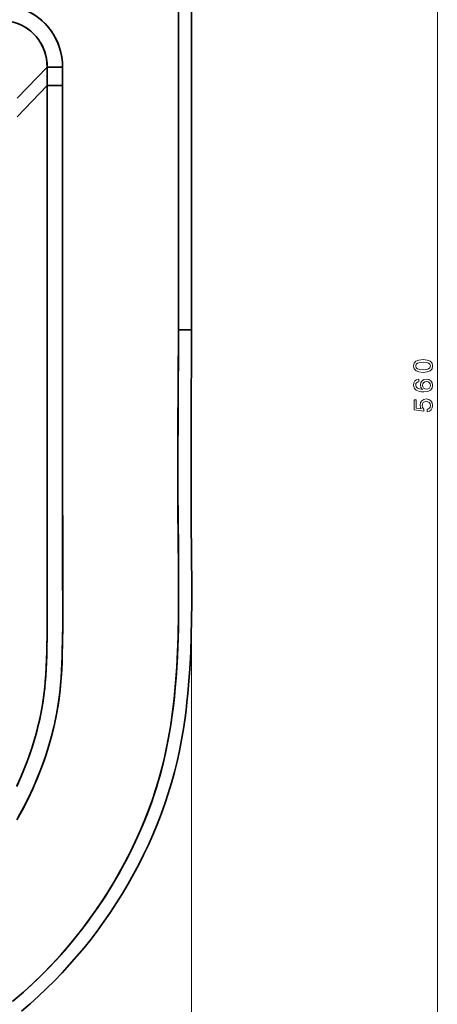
# Model space of a CAD drawing. Extents: x 415 to 1818, y -11 to 1702.
# Tile 3 of 6: x 709 to 868, y 185 to 560. Entities that reach past the tile are written whole.
import ezdxf

# ---------------------------------------------------------------- set-up
doc = ezdxf.new("R2010")
doc.units = 0

msp = doc.modelspace()

# ---------------------------------------------------------------- linework, layer by layer
at = {"color": 8, "lineweight": 13}
for p, q in [((867.84, 700.51), (867.84, 140.69)), ((774.09, 439.89), (774.09, 54.63))]:
    msp.add_line(p, q, dxfattribs=at)
at = {"color": 7, "lineweight": 35, "ltscale": 0.409682}
msp.add_line((707.68, 530.08), (719.05, 541.89), dxfattribs=at)
at = {"color": 7, "lineweight": 35, "ltscale": 0.409683}
msp.add_line((707.68, 530.08), (719.05, 541.89), dxfattribs=at)
at = {"color": 7, "lineweight": 35, "ltscale": 0.147894}
for p, q in [((719.05, 541.89), (724.97, 541.89)), ((724.97, 541.89), (719.05, 541.89))]:
    msp.add_line(p, q, dxfattribs=at)
at = {"color": 7, "lineweight": 35, "ltscale": 0.176051}
for p, q in [((719.05, 541.89), (719.05, 534.85)), ((719.05, 541.89), (719.05, 534.85)), ((724.97, 534.85), (724.97, 541.89)), ((724.97, 541.89), (724.97, 534.85))]:
    msp.add_line(p, q, dxfattribs=at)
at = {"color": 7, "lineweight": 35, "ltscale": 0.410363}
for p, q in [((719.05, 534.85), (707.66, 523.02)), ((707.66, 523.02), (719.05, 534.85))]:
    msp.add_line(p, q, dxfattribs=at)
at = {"color": 7, "lineweight": 35, "ltscale": 0.147893}
msp.add_line((724.97, 534.85), (719.05, 534.85), dxfattribs=at)
msp.add_line((724.97, 534.85), (719.05, 534.85), dxfattribs=at)
at = {"color": 7, "lineweight": 35, "ltscale": 0.125}
for p, q in [((769.09, 441.89), (774.09, 441.89)), ((774.09, 441.89), (769.09, 441.89))]:
    msp.add_line(p, q, dxfattribs=at)
at = {"color": 7, "lineweight": 35}
for points in [[(769.09, 441.89), (769.1, 482.98), (769.18, 561.51), (769.33, 700.51)], [(769.09, 441.89), (769.1, 485.75), (769.19, 571.86), (769.33, 700.51)], [(774.33, 700.51), (774.16, 538.6), (774.1, 485.32), (774.09, 441.89)], [(701.33, 565.55), (703.03, 565.49), (704.73, 565.31), (706.41, 565.01), (708.06, 564.59), (709.68, 564.06), (711.26, 563.4), (712.78, 562.64), (714.31, 561.73), (715.76, 560.7), (717.12, 559.57), (718.4, 558.34), (719.58, 557.01), (720.66, 555.6), (721.63, 554.1), (722.48, 552.54), (723.22, 550.91), (723.82, 549.23), (724.31, 547.51), (724.66, 545.76), (724.89, 543.83), (724.97, 541.89)], [(724.97, 541.89), (724.9, 543.75), (724.68, 545.61), (724.32, 547.44), (723.82, 549.25), (723.18, 551.01), (722.39, 552.71), (721.5, 554.32), (720.47, 555.86), (719.33, 557.31), (718.08, 558.67), (716.72, 559.92), (715.27, 561.06), (713.86, 562.01), (712.38, 562.85), (710.84, 563.59), (709.26, 564.21), (707.64, 564.71), (705.99, 565.1), (704.31, 565.37), (702.82, 565.51), (701.33, 565.55)], [(719.05, 541.89), (719, 543.5), (718.8, 545.11), (718.45, 546.69), (717.97, 548.23), (717.34, 549.73), (716.58, 551.16), (715.78, 552.39), (714.87, 553.55), (713.87, 554.63), (712.78, 555.62), (711.61, 556.51), (710.37, 557.3), (708.97, 558.02), (707.51, 558.61), (706, 559.08), (704.46, 559.4), (702.9, 559.59), (701.33, 559.64)], [(719.05, 541.89), (718.99, 543.55), (718.78, 545.21), (718.41, 546.84), (717.9, 548.43), (717.58, 549.2), (717.23, 549.96), (716.45, 551.39), (715.53, 552.74), (714.48, 553.99), (713.33, 555.14), (712.07, 556.18), (710.71, 557.1), (709.27, 557.88), (707.77, 558.52), (706.21, 559.02), (704.62, 559.37), (702.98, 559.58), (701.33, 559.64)], [(707.45, 255.17), (709.62, 259.05), (711.65, 263), (713.55, 267.02), (715.31, 271.1), (716.91, 275.19), (718.38, 279.32), (719.71, 283.51), (720.7, 287.01), (721.59, 290.55), (722.37, 294.1), (723.01, 297.55), (723.55, 301.02), (723.89, 303.76), (724.17, 306.51), (724.4, 309.27), (724.58, 312.03), (724.71, 314.79), (724.81, 317.55), (724.93, 322.86), (724.98, 328.73), (725, 335.6), (724.97, 349.27), (724.97, 382.25), (724.97, 431.02), (724.97, 534.85)], [(707.46, 267.93), (708.95, 271.25), (710.34, 274.6), (711.34, 277.18), (712.28, 279.77), (713.43, 283.23), (714.48, 286.71), (715.42, 290.22), (716.22, 293.6), (716.9, 297), (717.48, 300.41), (717.83, 302.9), (718.12, 305.4), (718.36, 307.96), (718.56, 310.53), (718.73, 313.38), (718.85, 316.24), (718.95, 319.53), (719.05, 325.9), (719.08, 331.05), (719.08, 343.33), (719.05, 371.85), (719.05, 475.56), (719.05, 534.85)], [(719.05, 534.85), (719.05, 428.37), (719.05, 381.34), (719.07, 347.14), (719.09, 334.3), (719.04, 325.65), (718.98, 321.12), (718.9, 317.83), (718.69, 312.61), (718.52, 310.01), (718.32, 307.42), (718.03, 304.57), (717.67, 301.73), (717.41, 299.96), (716.99, 297.48), (716.51, 295), (715.78, 291.66), (714.94, 288.35), (714, 285.05), (713.21, 282.52), (712.36, 279.99), (711.44, 277.43), (710.46, 274.9), (709.06, 271.5), (707.55, 268.14)], [(724.97, 534.85), (724.97, 490.78), (724.97, 394.3), (724.98, 348.01), (725, 335.36), (724.98, 329.03), (724.95, 324.76), (724.84, 318.59), (724.74, 315.51), (724.6, 312.37), (724.4, 309.24), (724.01, 304.82), (723.75, 302.58), (723.45, 300.35), (723.12, 298.19), (722.74, 296.04), (722.24, 293.48), (721.68, 290.94), (720.81, 287.42), (719.84, 283.93), (718.76, 280.48), (717.87, 277.83), (716.91, 275.19), (715.37, 271.25), (713.7, 267.37), (711.93, 263.58), (710.04, 259.84), (708.04, 256.19)], [(705.85, 185.98), (709.36, 188.99), (712.79, 192.09), (716.13, 195.28), (719.39, 198.55), (722.56, 201.91), (725.64, 205.35), (729.01, 209.33), (732.26, 213.41), (735.39, 217.58), (738.39, 221.84), (741.27, 226.18), (743.86, 230.35), (746.34, 234.59), (748.7, 238.89), (750.94, 243.25), (752.79, 247.1), (754.55, 251), (756.21, 254.93), (757.76, 258.91), (759.21, 262.92), (760.7, 267.45), (762.05, 272.03), (763.26, 276.65), (764.33, 281.26), (765.26, 285.9), (766.07, 290.56), (766.76, 295.25), (767.19, 298.63), (767.56, 302.01), (767.91, 305.62), (768.21, 309.24), (768.48, 313.24), (768.7, 317.25), (768.88, 321.42), (769.01, 325.59), (769.16, 333.15), (769.2, 340.71), (769.15, 351.49), (769.05, 361.93), (768.94, 374.05), (768.91, 389.82), (768.95, 402.46), (769.05, 422.23), (769.09, 441.89)], [(706.16, 186.24), (709.99, 189.54), (713.72, 192.96), (717.34, 196.47), (720.87, 200.1), (724.29, 203.82), (727.6, 207.63), (730.79, 211.54), (733.88, 215.54), (736.77, 219.51), (739.55, 223.55), (742.21, 227.67), (744.76, 231.86), (747.2, 236.12), (749.52, 240.45), (751.64, 244.67), (753.64, 248.95), (755.53, 253.28), (757.29, 257.67), (758.92, 262.1), (760.43, 266.58), (761.43, 269.85), (762.36, 273.14), (763.21, 276.46), (763.81, 278.96), (764.37, 281.46), (765.35, 286.39), (766.19, 291.35), (766.9, 296.33), (767.49, 301.33), (768.06, 307.34), (768.49, 313.36), (768.8, 319.39), (768.96, 323.91), (769.08, 328.44), (769.16, 332.97), (769.19, 337.5), (769.2, 344.69), (769.17, 349.49), (769.08, 359.08), (768.97, 369.24), (768.91, 380.98), (768.91, 392.73), (768.99, 410.18), (769.09, 441.89)], [(774.09, 441.89), (773.96, 405.01), (773.91, 392.8), (773.91, 380.68), (773.98, 368.56), (774.11, 356.28), (774.2, 343.89), (774.2, 337.67), (774.14, 331.45), (774.01, 325.22), (773.79, 319.01), (773.46, 312.77), (773.01, 306.54), (772.71, 303.27), (772.38, 300), (772.03, 297.01), (771.64, 294.02), (771.01, 289.84), (770.3, 285.68), (769.49, 281.53), (768.59, 277.41), (767.58, 273.32), (766.46, 269.26), (765.24, 265.24), (763.92, 261.25), (762.5, 257.3), (760.98, 253.39), (759.36, 249.52), (757.65, 245.69), (755.85, 241.9), (753.96, 238.15), (751.98, 234.45), (749.92, 230.78), (747.77, 227.16), (745.54, 223.59), (743.23, 220.06), (740.83, 216.59), (738.35, 213.17), (735.79, 209.8), (733.15, 206.5), (730.43, 203.25), (727.64, 200.06), (724.77, 196.94), (721.83, 193.89), (718.81, 190.9), (715.71, 187.98), (712.56, 185.14), (709.32, 182.37)]]:
    msp.add_lwpolyline(points, dxfattribs=at)
at = {"color": 8, "lineweight": 13}
for points in [[(862.42, 425.64), (864, 425.79), (865.13, 426.27), (865.81, 427.02), (866.04, 428.07), (865.81, 429.11), (865.13, 429.87), (864, 430.33), (862.42, 430.49), (860.84, 430.33), (860.22, 430.14), (859.7, 429.87), (859.02, 429.11), (858.78, 428.07), (859.02, 427.02), (859.71, 426.27), (860.84, 425.79)], [(862.42, 426.61), (861.2, 426.69), (860.32, 426.94), (859.8, 427.4), (859.62, 428.07), (859.8, 428.74), (860.32, 429.19), (861.2, 429.44), (862.42, 429.52), (863.65, 429.44), (864.52, 429.19), (865.04, 428.74), (865.21, 428.07), (865.04, 427.4), (864.52, 426.94), (863.65, 426.69)], [(860.72, 423.02), (859.9, 422.83), (859.3, 422.39), (858.92, 421.7), (858.78, 420.81), (858.86, 420.22), (859.05, 419.7), (859.36, 419.25), (859.8, 418.87), (860.36, 418.56), (861.03, 418.34), (861.83, 418.2), (862.73, 418.16), (864.16, 418.32), (865.2, 418.81), (865.82, 419.61), (866.04, 420.7), (865.86, 421.68), (865.38, 422.43), (864.63, 422.91), (863.69, 423.08), (862.73, 422.91), (861.99, 422.45), (861.53, 421.73), (861.37, 420.84), (861.57, 419.88), (862.14, 419.17), (861.03, 419.32), (860.24, 419.64), (859.76, 420.14), (859.6, 420.82), (859.68, 421.33), (859.89, 421.71), (860.25, 421.96), (860.72, 422.09)], [(863.7, 422.1), (864.33, 421.99), (864.82, 421.71), (865.14, 421.26), (865.24, 420.69), (865.14, 420.1), (864.83, 419.64), (864.34, 419.35), (863.71, 419.26), (863.08, 419.36), (862.61, 419.64), (862.3, 420.11), (862.19, 420.73), (862.3, 421.28), (862.6, 421.71), (863.07, 421.99)], [(864.01, 410.63), (864.84, 410.85), (865.48, 411.34), (865.89, 412.07), (866.04, 413), (865.86, 414.02), (865.36, 414.81), (864.57, 415.32), (863.57, 415.51), (862.63, 415.34), (861.89, 414.85), (861.42, 414.1), (861.25, 413.12), (861.37, 412.36), (861.7, 411.78), (859.81, 412.06), (859.81, 415.13), (858.99, 415.13), (858.99, 411.38), (862.7, 410.83), (862.7, 411.64), (862.22, 412.22), (862.05, 412.97), (862.16, 413.61), (862.49, 414.11), (862.98, 414.42), (863.62, 414.53), (864.25, 414.42), (864.75, 414.1), (865.06, 413.6), (865.17, 412.97), (865.1, 412.43), (864.87, 412.02), (864.5, 411.72), (864.01, 411.56)]]:
    msp.add_lwpolyline(points, close=True, dxfattribs=at)

doc.saveas('drawing.dxf')
